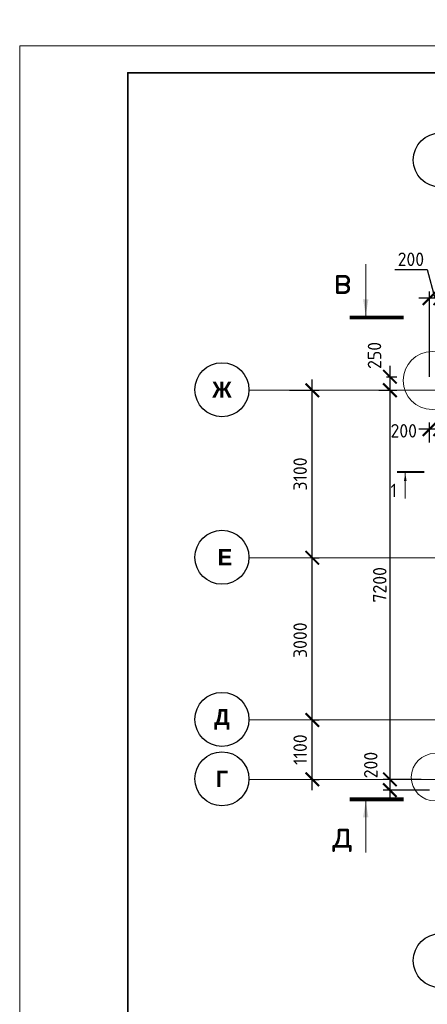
# Model space of a CAD drawing. Header units: millimetres. Extents: x 247266 to 730847, y -636031 to 10052.
# Tile 136 of 256: x 450318 to 457861, y -255540 to -237322. Entities that reach past the tile are written whole.
import ezdxf

# ---------------------------------------------------------------- set-up
doc = ezdxf.new("R2010")
doc.units = ezdxf.units.MM
doc.linetypes.add('______5', pattern=[1100, 800, -100, 100, -100])
doc.linetypes.add('осевая', pattern=[50.8, 31.75, -6.35, 6.35, -6.35])
for name, color, linetype, lineweight in [('Надписи', 7, 'Continuous', 18), ('Оси', 7, '______5', 18), ('ТОНКИЕ', 7, 'Continuous', 9), ('Узлы', 7, 'Continuous', 0)]:
    doc.layers.add(name, color=color, linetype=linetype, lineweight=lineweight)
doc.layers.add('РАЗМЕРЫ', color=7, linetype='Continuous')
doc.layers.add('ТОЛСТЫЕ_ОСНОВНЫЕ', color=7, linetype='Continuous')
doc.styles.add('Century Gothic', font='GOTHIC.TTF')
doc.styles.add('GOST-2.304_Type-B', font='GOST_Common.ttf')
doc.dimstyles.new('СПДС', dxfattribs={"dimscale": 100, "dimtxt": 2.5, "dimasz": 2.5, "dimexe": 1.25, "dimexo": 0, "dimtad": 1, "dimdec": 0, "dimtxsty": 'GOST-2.304_Type-B', "dimblk": 'ARCHTICK', "dimcen": 2.5, "dimdle": 2, "dimadec": 0, "dimazin": 2, "dimtfac": 0.75, "dimtdec": 0, "dimtmove": 1, "dimatfit": 3, "dimfxl": 1, "dimtolj": 1, "dimarcsym": 1})

# ---------------------------------------------------------------- blocks, each defined once
blk = doc.blocks.new('_ArchTick')
at = {"color": 0, "linetype": 'ByBlock', "const_width": 0.15}
blk.add_lwpolyline([(-0.5, -0.5), (0.5, 0.5)], dxfattribs=at)
blk = doc.blocks.new('*D836')
at = {"layer": 'DEFPOINTS', "color": 0, "ltscale": 100}
for p in [(457105, -243928), (456966, -244178), (457169, -244178)]:
    blk.add_point(p, dxfattribs=at)
at = {"layer": 'РАЗМЕРЫ', "color": 0, "lineweight": -2}
for p, q in [((457169, -243728), (457169, -244378)), ((457105, -243928), (457294, -243928)), ((456966, -244178), (457294, -244178))]:
    blk.add_line(p, q, dxfattribs=at)
at = {"layer": 'РАЗМЕРЫ', "color": 0, "lineweight": -2, "ltscale": 100, "xscale": 250, "yscale": 250, "zscale": 250}
for p, rotation in [((457169, -243928), 90), ((457169, -244178), 270)]:
    blk.add_blockref('_ArchTick', p, dxfattribs=dict(at, rotation=rotation))
at = {"layer": 'РАЗМЕРЫ', "color": 0, "lineweight": 0, "ltscale": 100, "insert": (456884, -243534), "char_height": 250, "attachment_point": 5, "rotation": 90, "style": 'GOST-2.304_Type-B'}
blk.add_mtext('\\A1;250', dxfattribs=at)
blk = doc.blocks.new('*D837')
at = {"layer": 'DEFPOINTS', "color": 0, "ltscale": 100}
for p in [(457048, -244178), (457169, -251378), (457749, -251378)]:
    blk.add_point(p, dxfattribs=at)
at = {"layer": 'РАЗМЕРЫ', "color": 0, "lineweight": -2}
for p, q in [((457169, -243978), (457169, -251578)), ((457048, -244178), (457294, -244178)), ((457749, -251378), (457044, -251378))]:
    blk.add_line(p, q, dxfattribs=at)
at = {"layer": 'РАЗМЕРЫ', "color": 0, "lineweight": -2, "ltscale": 100, "xscale": 250, "yscale": 250, "zscale": 250}
for p, rotation in [((457169, -244178), 90), ((457169, -251378), 270)]:
    blk.add_blockref('_ArchTick', p, dxfattribs=dict(at, rotation=rotation))
at = {"layer": 'РАЗМЕРЫ', "color": 0, "lineweight": 0, "ltscale": 100, "insert": (456981, -247778), "char_height": 250, "attachment_point": 5, "rotation": 90, "style": 'GOST-2.304_Type-B'}
blk.add_mtext('\\A1;7200', dxfattribs=at)
blk = doc.blocks.new('*D838')
at = {"layer": 'DEFPOINTS', "color": 0, "ltscale": 100}
for p in [(457675, -251378), (457169, -251578), (457902, -251578)]:
    blk.add_point(p, dxfattribs=at)
at = {"layer": 'РАЗМЕРЫ', "color": 0, "lineweight": -2}
for p, q in [((457169, -251178), (457169, -251778)), ((457675, -251378), (457044, -251378)), ((457902, -251578), (457044, -251578))]:
    blk.add_line(p, q, dxfattribs=at)
at = {"layer": 'РАЗМЕРЫ', "color": 0, "lineweight": -2, "ltscale": 100, "xscale": 250, "yscale": 250, "zscale": 250}
for p, rotation in [((457169, -251378), 90), ((457169, -251578), 270)]:
    blk.add_blockref('_ArchTick', p, dxfattribs=dict(at, rotation=rotation))
at = {"layer": 'РАЗМЕРЫ', "color": 0, "lineweight": 0, "ltscale": 100, "insert": (456815, -251113), "char_height": 250, "attachment_point": 5, "rotation": 90, "style": 'GOST-2.304_Type-B'}
blk.add_mtext('\\A1;200', dxfattribs=at)
blk = doc.blocks.new('*D860')
at = {"layer": 'DEFPOINTS', "color": 0, "ltscale": 100}
for p in [(457902, -242474), (457902, -243928), (458101, -243806)]:
    blk.add_point(p, dxfattribs=at)
at = {"layer": 'РАЗМЕРЫ', "color": 0, "lineweight": -2}
for p, q in [((457257, -241943), (457857, -241943)), ((457857, -241943), (458001, -242474)), ((458301, -242474), (457702, -242474)), ((457902, -243928), (457902, -242349)), ((458101, -243806), (458101, -242349))]:
    blk.add_line(p, q, dxfattribs=at)
at = {"layer": 'РАЗМЕРЫ', "color": 0, "lineweight": -2, "ltscale": 100, "xscale": 250, "yscale": 250, "zscale": 250, "rotation": 180}
blk.add_blockref('_ArchTick', (457902, -242474), dxfattribs=at)
at = {"layer": 'РАЗМЕРЫ', "color": 0, "lineweight": -2, "ltscale": 100, "xscale": 250, "yscale": 250, "zscale": 250}
blk.add_blockref('_ArchTick', (458101, -242474), dxfattribs=at)
at = {"layer": 'РАЗМЕРЫ', "color": 0, "lineweight": 0, "ltscale": 100, "insert": (457557, -241755), "char_height": 250, "attachment_point": 5, "style": 'GOST-2.304_Type-B'}
blk.add_mtext('\\A1;200', dxfattribs=at)
blk = doc.blocks.new('*D869')
at = {"layer": 'DEFPOINTS', "color": 0, "ltscale": 100}
for p in [(457902, -244897), (457902, -245142), (458101, -245111)]:
    blk.add_point(p, dxfattribs=at)
at = {"layer": 'РАЗМЕРЫ', "color": 0, "lineweight": -2}
for p, q in [((457902, -245142), (457902, -244772)), ((458101, -245111), (458101, -244772)), ((458301, -244897), (457702, -244897))]:
    blk.add_line(p, q, dxfattribs=at)
at = {"layer": 'РАЗМЕРЫ', "color": 0, "lineweight": -2, "ltscale": 100, "xscale": 250, "yscale": 250, "zscale": 250, "rotation": 180}
blk.add_blockref('_ArchTick', (457902, -244897), dxfattribs=at)
at = {"layer": 'РАЗМЕРЫ', "color": 0, "lineweight": -2, "ltscale": 100, "xscale": 250, "yscale": 250, "zscale": 250}
blk.add_blockref('_ArchTick', (458101, -244897), dxfattribs=at)
at = {"layer": 'РАЗМЕРЫ', "color": 0, "lineweight": 0, "ltscale": 100, "insert": (457425, -244929), "char_height": 250, "attachment_point": 5, "style": 'GOST-2.304_Type-B'}
blk.add_mtext('\\A1;200', dxfattribs=at)
blk = doc.blocks.new('NSY101')
at = {"color": 0, "linetype": 'ByBlock', "lineweight": -2}
blk.add_circle((0, 0), 50, dxfattribs=at)
blk = doc.blocks.new('СЛОЖНЫЙ_ОБЪЕКТ_3')
at = {"layer": 'Оси', "color": 16, "linetype": 'Continuous', "lineweight": 25, "transparency": 33554687, "xscale": 9.999999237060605, "yscale": 9.999999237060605, "zscale": 9.999999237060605}
blk.add_blockref('NSY101', (24563, -989), dxfattribs=at)
at = {"layer": 'Оси', "color": 16, "linetype": 'Continuous', "lineweight": 25, "transparency": 33554687, "insert": (24563, -989), "char_height": 300, "width": 385, "attachment_point": 5, "style": 'Century Gothic'}
blk.add_mtext('\\A1;{\\fCentury Gothic|i0|b1;\\H300.000000;\\W1.000000;\\C16;7}\\P', dxfattribs=at)
blk = doc.blocks.new('СЛОЖНЫЙ_ОБЪЕКТ_26')
at = {"layer": 'Оси', "color": 16, "linetype": 'Continuous', "lineweight": 25, "transparency": 33554687, "xscale": 9.999999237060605, "yscale": 9.999999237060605, "zscale": 9.999999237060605}
blk.add_blockref('NSY101', (-12319, -10797), dxfattribs=at)
at = {"layer": 'Оси', "color": 16, "linetype": 'Continuous', "lineweight": 25, "transparency": 33554687, "insert": (-12319, -10797), "char_height": 300, "width": 345, "attachment_point": 5, "style": 'Century Gothic'}
blk.add_mtext('\\A1;{\\fCentury Gothic|i0|b1;\\H300.000000;\\W1.000000;\\C16;Г}\\P', dxfattribs=at)
blk = doc.blocks.new('СЛОЖНЫЙ_ОБЪЕКТ_27')
at = {"layer": 'Оси', "color": 16, "linetype": 'Continuous', "lineweight": 25, "transparency": 33554687, "xscale": 9.999999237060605, "yscale": 9.999999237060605, "zscale": 9.999999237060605}
blk.add_blockref('NSY101', (-12319, -9697), dxfattribs=at)
at = {"layer": 'Оси', "color": 16, "linetype": 'Continuous', "lineweight": 25, "transparency": 33554687, "insert": (-12319, -9697), "char_height": 300, "width": 470, "attachment_point": 5, "style": 'Century Gothic'}
blk.add_mtext('\\A1;{\\fCentury Gothic|i0|b1;\\H300.000000;\\W1.000000;\\C16;Д}\\P', dxfattribs=at)
blk = doc.blocks.new('СЛОЖНЫЙ_ОБЪЕКТ_28')
at = {"layer": 'Оси', "color": 16, "linetype": 'Continuous', "lineweight": 25, "transparency": 33554687, "xscale": 9.999999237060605, "yscale": 9.999999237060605, "zscale": 9.999999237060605}
blk.add_blockref('NSY101', (-12319, -3597), dxfattribs=at)
at = {"layer": 'Оси', "color": 16, "linetype": 'Continuous', "lineweight": 25, "transparency": 33554687, "insert": (-12319, -3597), "char_height": 300, "width": 540, "attachment_point": 5, "style": 'Century Gothic'}
blk.add_mtext('\\A1;{\\fCentury Gothic|i0|b1;\\H300.000000;\\W1.000000;\\C16;Ж}\\P', dxfattribs=at)
blk = doc.blocks.new('СЛОЖНЫЙ_ОБЪЕКТ_34')
at = {"layer": 'Оси', "color": 16, "linetype": 'Continuous', "lineweight": 25, "transparency": 33554687, "xscale": 9.999999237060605, "yscale": 9.999999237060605, "zscale": 9.999999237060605}
blk.add_blockref('NSY101', (24563, -43009), dxfattribs=at)
at = {"layer": 'Оси', "color": 16, "linetype": 'Continuous', "lineweight": 25, "transparency": 33554687, "insert": (24563, -43009), "char_height": 300, "width": 385, "attachment_point": 5, "style": 'Century Gothic'}
blk.add_mtext('\\A1;{\\fCentury Gothic|i0|b1;\\H300.000000;\\W1.000000;\\C16;7}\\P', dxfattribs=at)
blk = doc.blocks.new('СЛОЖНЫЙ_ОБЪЕКТ_62')
at = {"layer": 'Оси', "color": 16, "linetype": 'Continuous', "lineweight": 25, "transparency": 33554687, "xscale": 9.999999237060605, "yscale": 9.999999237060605, "zscale": 9.999999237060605}
blk.add_blockref('NSY101', (-12319, -6697), dxfattribs=at)
at = {"layer": 'Оси', "color": 16, "linetype": 'Continuous', "lineweight": 25, "transparency": 33554687, "insert": (-12319, -6697), "char_height": 300, "width": 480, "attachment_point": 5, "style": 'Century Gothic'}
blk.add_mtext('\\A1;{\\fCentury Gothic|i0|b1;\\H300.000000;\\W1.000000;\\C16; Е}\\P', dxfattribs=at)
blk = doc.blocks.new('*D848')
at = {"color": 0, "lineweight": -2}
for p, q in [((455733, -251578), (455733, -250078)), ((455733, -250278), (455858, -250278)), ((455733, -251378), (455858, -251378))]:
    blk.add_line(p, q, dxfattribs=at)
at = {"layer": 'DEFPOINTS', "color": 0, "ltscale": 100}
for p in [(455733, -250278), (455733, -250278), (455733, -251378)]:
    blk.add_point(p, dxfattribs=at)
at = {"color": 0, "lineweight": -2, "ltscale": 100, "xscale": 250, "yscale": 250, "zscale": 250}
for p, rotation in [((455733, -250278), 90), ((455733, -251378), 270)]:
    blk.add_blockref('_ArchTick', p, dxfattribs=dict(at, rotation=rotation))
at = {"color": 0, "lineweight": 0, "ltscale": 100, "insert": (455508, -250828), "char_height": 250, "width": 83333.33, "attachment_point": 5, "rotation": 90, "style": 'GOST-2.304_Type-B'}
blk.add_mtext('\\A1;1100', dxfattribs=at)
blk = doc.blocks.new('*D849')
at = {"color": 0, "lineweight": -2}
for p, q in [((455733, -250478), (455733, -247078)), ((455733, -247278), (455858, -247278)), ((455733, -250278), (455858, -250278))]:
    blk.add_line(p, q, dxfattribs=at)
at = {"layer": 'DEFPOINTS', "color": 0, "ltscale": 100}
for p in [(455733, -247278), (455733, -247278), (455733, -250278)]:
    blk.add_point(p, dxfattribs=at)
at = {"color": 0, "lineweight": -2, "ltscale": 100, "xscale": 250, "yscale": 250, "zscale": 250}
for p, rotation in [((455733, -247278), 90), ((455733, -250278), 270)]:
    blk.add_blockref('_ArchTick', p, dxfattribs=dict(at, rotation=rotation))
at = {"color": 0, "lineweight": 0, "ltscale": 100, "insert": (455508, -248803), "char_height": 250, "width": 83333.33, "attachment_point": 5, "rotation": 90, "style": 'GOST-2.304_Type-B'}
blk.add_mtext('\\A1;3000', dxfattribs=at)
blk = doc.blocks.new('*D850')
at = {"color": 0, "lineweight": -2}
for p, q in [((455733, -247478), (455733, -243978)), ((455309, -244178), (455858, -244178)), ((455733, -247278), (455858, -247278))]:
    blk.add_line(p, q, dxfattribs=at)
at = {"layer": 'DEFPOINTS', "color": 0, "ltscale": 100}
for p in [(455309, -244178), (455733, -244178), (455733, -247278)]:
    blk.add_point(p, dxfattribs=at)
at = {"color": 0, "lineweight": -2, "ltscale": 100, "xscale": 250, "yscale": 250, "zscale": 250}
for p, rotation in [((455733, -244178), 90), ((455733, -247278), 270)]:
    blk.add_blockref('_ArchTick', p, dxfattribs=dict(at, rotation=rotation))
at = {"color": 0, "lineweight": 0, "ltscale": 100, "insert": (455508, -245728), "char_height": 250, "width": 83333.33, "attachment_point": 5, "rotation": 90, "style": 'GOST-2.304_Type-B'}
blk.add_mtext('\\A1;3100', dxfattribs=at)
blk = doc.blocks.new('*U3690')
at = {"layer": 'ТОЛСТЫЕ_ОСНОВНЫЕ', "lineweight": 35}
blk.add_lwpolyline([(20, 5), (415, 5), (415, 292), (20, 292)], close=True, dxfattribs=at)
at = {"layer": 'ТОНКИЕ'}
blk.add_lwpolyline([(0, 0), (420, 0), (420, 297), (0, 297)], close=True, dxfattribs=at)

msp = doc.modelspace()

# ---------------------------------------------------------------- linework, layer by layer
at = {"layer": 'Надписи'}
for centre, radius in [((457948.21, -243998.13, -360), 534.96), ((458004.73, -251338.46), 439.48)]:
    msp.add_circle(centre, radius, dxfattribs=at)
at = {"layer": 'Оси', "linetype": 'осевая', "lineweight": 0, "ltscale": 0.3, "transparency": 33554687}
for p, q in [((454564.22, -244177.85, -1120), (468708.85, -244177.85, -1120)), ((454564.22, -247277.85, -1120), (468708.85, -247277.85, -1120)), ((454564.22, -250277.85, -1120), (468708.85, -250277.85, -1120)), ((454564.22, -251377.85, -1120), (468708.85, -251377.85, -1120))]:
    msp.add_line(p, q, dxfattribs=at)
at = {"layer": 'Узлы', "linetype": 'Continuous', "lineweight": 0}
for p, q in [((456721.95, -242795.55, -360), (456721.95, -241845.55, -360)), ((457453.14, -245707.88), (457453.14, -246182.88)), ((456721.95, -251782.18, -360), (456721.95, -252732.18, -360))]:
    msp.add_line(p, q, dxfattribs=at)
for points, const_width, elevation in [([(456421.95, -242830.55), (457421.95, -242830.55)], 70, -360), ([(457303.14, -245690.38), (457803.14, -245690.38)], 35, 0), ([(456421.95, -251747.18), (457421.95, -251747.18)], 70, -360)]:
    msp.add_lwpolyline(points, dxfattribs=dict(at, const_width=const_width, elevation=elevation))
for points in [[(456721.95, -242795.55, -360), (456671.67, -242495.1, -360), (456772.23, -242495.1, -360)], [(457453.14, -245707.88), (457428, -245858.11), (457478.28, -245858.11)], [(456721.95, -251782.18, -360), (456671.67, -252082.63, -360), (456772.23, -252082.63, -360)]]:
    msp.add_solid(points, dxfattribs=at)

# ---------------------------------------------------------------- block references
at = {"xscale": 100, "yscale": 100, "zscale": 100}
msp.add_blockref('*U3690', (450317.95, -267502.45, 3100), dxfattribs=at)
at = {"layer": 'Оси', "linetype": 'Continuous', "lineweight": 25, "transparency": 33554687}
for name, p in [('СЛОЖНЫЙ_ОБЪЕКТ_3', (433537.97, -238930.04, -1120)), ('СЛОЖНЫЙ_ОБЪЕКТ_28', (466379.28, -240570.95, -1120)), ('СЛОЖНЫЙ_ОБЪЕКТ_62', (466379.28, -240570.95, -1120)), ('СЛОЖНЫЙ_ОБЪЕКТ_27', (466379.28, -240570.95, -1120)), ('СЛОЖНЫЙ_ОБЪЕКТ_26', (466379.28, -240570.95, -1120)), ('СЛОЖНЫЙ_ОБЪЕКТ_34', (433537.97, -211723.68, -1120))]:
    msp.add_blockref(name, p, dxfattribs=at)

# ---------------------------------------------------------------- texts
at = {"layer": 'Узлы', "linetype": 'Continuous', "lineweight": 0, "attachment_point": 5, "style": 'GOST-2.304_Type-B'}
for s, width, gutter_width, insert, char_height in [('в', 723.8798, 25, (456291.95, -242145.55, -360), 500), ('1', 361.9399, 12.5, (457238.14, -246032.88), 250), ('д', 723.8798, 25, (456291.95, -252432.18, -360), 500)]:
    msp.add_mtext_dynamic_manual_height_columns(s, width=width, gutter_width=gutter_width, heights=[0], dxfattribs=dict(at, insert=insert, char_height=char_height))

# ---------------------------------------------------------------- dimensions: what is measured, and where the dimension line sits
at = {"lineweight": 0}
for base, p1, p2, picture, middle in [((455733.02, -244177.85, -1120), (455733.02, -247277.85, -1120), (455309.49, -244177.85, -1120), '*D850', (455733.02, -245727.85, -1120)), ((455733.02, -247277.85, -1120), (455733.02, -250277.85, -1120), (455733.02, -247277.85, -1120), '*D849', (455733.02, -248803.01, -1120)), ((455733.02, -250277.85, -1120), (455733.02, -251377.85, -1120), (455733.02, -250277.85, -1120), '*D848', (455733.02, -250827.85, -1120))]:
    dim = msp.add_linear_dim(base=base, p1=p1, p2=p2, angle=90, dimstyle='СПДС', override={"dimgap": 1}, dxfattribs=at)
    dim.commit()
    dim.dimension.update_dxf_attribs({"geometry": picture, "text_midpoint": middle, "dimtype": 160})
at = {"layer": 'РАЗМЕРЫ', "lineweight": 0}
dim = msp.add_linear_dim(base=(457901.52, -242473.82, -360), p1=(458101.38, -243806.03, -360), p2=(457901.52, -243927.85, -560), dimstyle='СПДС', dxfattribs=at)
dim.commit()
dim.dimension.update_dxf_attribs({"geometry": '*D860', "text_midpoint": (457794.79, -241942.57, -360), "dimtype": 160})
for base, p1, p2, picture, middle in [((457168.6, -244177.85, -560), (457105.1, -243927.85, -920), (456966.45, -244177.85, -920), '*D836', (457071.31, -243533.93, -560)), ((457168.6, -251577.85, -360), (457674.57, -251377.85, -920), (457901.53, -251577.85, -560), '*D838', (457003.1, -251112.77, -360))]:
    dim = msp.add_linear_dim(base=base, p1=p1, p2=p2, angle=90, dimstyle='СПДС', dxfattribs=at)
    dim.commit()
    dim.dimension.update_dxf_attribs({"geometry": picture, "text_midpoint": middle, "dimtype": 160})
dim = msp.add_linear_dim(base=(457168.6, -251377.85, -360), p1=(457047.97, -244177.85, -560), p2=(457749.21, -251377.85, -920), angle=90, dimstyle='СПДС', dxfattribs=at)
dim.commit()
dim.dimension.update_dxf_attribs({"geometry": '*D837', "text_midpoint": (456980.73, -247777.85, -360)})
dim = msp.add_linear_dim(base=(457901.53, -244896.64, -920), p1=(458101.38, -245111.07, -560), p2=(457901.53, -245141.71, -360), dimstyle='СПДС', override={"dimtofl": 0}, dxfattribs=at)
dim.commit()
dim.dimension.update_dxf_attribs({"geometry": '*D869', "text_midpoint": (457425.35, -245117.04, -920), "dimtype": 160})

doc.saveas('drawing.dxf')
